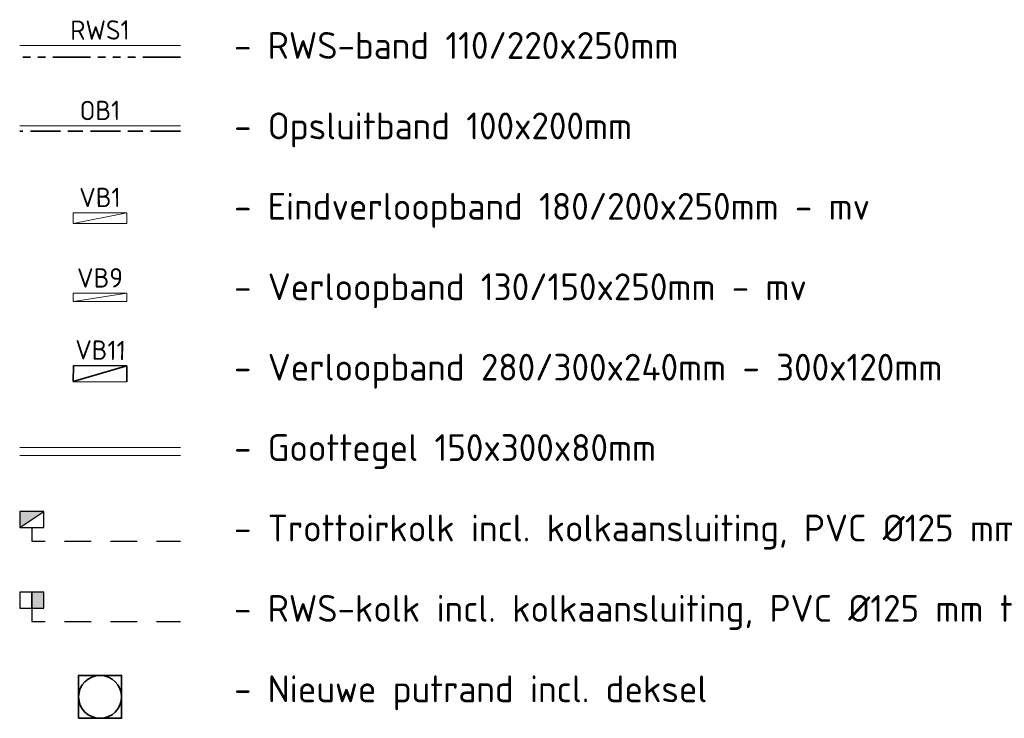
# Model space of a CAD drawing. Header units: metres. Extents: x 198714 to 199133, y 355604 to 356082.
# Tile 8 of 36: x 199027 to 199045, y 355636 to 355649. Entities that reach past the tile are written whole.
import ezdxf
from ezdxf.enums import TextEntityAlignment as Align

# ---------------------------------------------------------------- set-up
doc = ezdxf.new("R2010")
doc.units = ezdxf.units.M
for name, pattern in [('RI-HWA_KOLKAANSLUITING', [4.3, 2.5, -1.8]), ('VH-OPSLUITBAND_100X200', [16, 8, -2, 4, -2]), ('VH-RWSBAND_110X220', [24, 10, -2, 2, -2, 2, -2, 2, -2]), ('VH-TROTTOIRBAND_180-200', [20, 10, -2, 2, -2, 2, -2])]:
    doc.linetypes.add(name, pattern=pattern)
for name, color, linetype in [('N-WE-RI-HWA_KOLK_RWS-S', 150, 'Continuous'), ('N-WE-RI-HWA_KOLK_TROTTOIR-S', 150, 'Continuous'), ('N-WE-RI-HWA_KOLKAANSLUITING_PVC-G', 150, 'RI-HWA_KOLKAANSLUITING')]:
    doc.layers.add(name, color=color, linetype=linetype)
for name, color, linetype, lineweight in [('N-WE-RI-PUT_OPHOOGTEBRENGEN-G', 7, 'Continuous', 35), ('N-WE-VH-GOOT_TEGEL-G', 170, 'Continuous', 5), ('N-WE-VH-KANTOPSLUITING_OPSLUITBAND_100X200-G', 5, 'VH-OPSLUITBAND_100X200', 35), ('N-WE-VH-KANTOPSLUITING_TEKST-T', 7, 'VH-OPSLUITBAND_100X200', 35), ('N-WE-VH-KANTOPSLUITING_TROTTOIRBAND_280 300-G', 1, 'VH-TROTTOIRBAND_180-200', 35), ('N-WE-VH-KANTOPSLUITING_TROTTOIRBAND_RWS_110 220-G', 6, 'VH-RWSBAND_110X220', 35), ('N-WE-VH-KANTVERHARDING-G', 1, 'Continuous', 5), ('X-XX-AL-LEGENDA-T25', 2, 'Continuous', 5)]:
    doc.layers.add(name, color=color, linetype=linetype, lineweight=lineweight)
doc.styles.add('NLCS-ISO', font='NLCS-ISO.ttf')

# ---------------------------------------------------------------- blocks, each defined once
blk = doc.blocks.new('TEKST OB')
at = {"layer": 'N-WE-VH-KANTOPSLUITING_TEKST-T', "style": 'NLCS-ISO'}
blk.add_attdef('TEKST_OPSLUITBANDEN', text='', height=0.36, rotation=0.3407, dxfattribs=at).set_placement((0, 0), align=Align.BOTTOM_CENTER)
blk = doc.blocks.new('TEKST VB')
at = {"layer": 'N-WE-VH-KANTOPSLUITING_TEKST-T', "style": 'NLCS-ISO'}
blk.add_attdef('TEKST_VERLOOPBANDEN', text='', height=0.36, rotation=0.3407, dxfattribs=at).set_placement((0, 0), align=Align.BOTTOM_CENTER)
blk = doc.blocks.new('TEKST GB')
at = {"layer": 'N-WE-VH-KANTOPSLUITING_TEKST-T', "style": 'NLCS-ISO'}
blk.add_attdef('TEKST_GELEIDEBANDEN', text='', height=0.36, rotation=0.3407, dxfattribs=at).set_placement((0, 0), align=Align.BOTTOM_CENTER)
blk = doc.blocks.new('OP HOOGTE BRENGEN PUT')
at = {"layer": 'N-WE-RI-PUT_OPHOOGTEBRENGEN-G', "flags": 128}
blk.add_lwpolyline([(-0.4, -0.4), (-0.4, 0.4), (0.4, 0.4), (0.4, -0.4)], close=True, dxfattribs=at)
at = {"layer": 'N-WE-RI-PUT_OPHOOGTEBRENGEN-G'}
blk.add_circle((0, 0), 0.4, dxfattribs=at)
blk = doc.blocks.new('N-SRI-HWA-KOLK_TROTTOIR-SO')
blk.add_hatch(color=256).paths.add_polyline_path([(1.125, 0.75), (-1.125, 0.75), (-1.125, -0.75)])
blk.add_line((-1.125, -0.75), (1.125, 0.75))
at = {"flags": 128}
blk.add_lwpolyline([(-1.125, -0.75), (1.125, -0.75), (1.125, 0.75), (-1.125, 0.75)], close=True, dxfattribs=at)
blk = doc.blocks.new('N-SRI-HWA-KOLK_RWS-SO')
at = {"ltscale": 0.1}
blk.add_hatch(color=256, dxfattribs=at).paths.add_polyline_path([(0, -0.75), (1.125, -0.75), (1.125, 0.75), (0, 0.75)])
blk.add_line((0, -0.75), (0, 0.75), dxfattribs=at)
at = {"flags": 128}
blk.add_lwpolyline([(-1.125, -0.75), (1.125, -0.75), (1.125, 0.75), (-1.125, 0.75)], close=True, dxfattribs=at)
at = {"ltscale": 0.1, "flags": 128}
blk.add_lwpolyline([(0, -0.75), (1.125, -0.75), (1.125, 0.75), (0, 0.75)], close=True, dxfattribs=at)

msp = doc.modelspace()

# ---------------------------------------------------------------- linework, layer by layer
at = {"layer": 'N-WE-RI-HWA_KOLKAANSLUITING_PVC-G', "ltscale": 0.2, "flags": 128}
for points in [[(199027.163, 355639.698), (199027.163, 355639.448), (199029.938, 355639.448)], [(199027.163, 355638.197), (199027.163, 355637.947), (199029.938, 355637.947)]]:
    msp.add_lwpolyline(points, dxfattribs=at)
at = {"layer": 'N-WE-VH-GOOT_TEGEL-G', "flags": 128}
msp.add_lwpolyline([(199029.938, 355641.192), (199026.938, 355641.192)], dxfattribs=at)
at = {"layer": 'N-WE-VH-KANTOPSLUITING_OPSLUITBAND_100X200-G', "ltscale": 0.07, "flags": 128}
msp.add_lwpolyline([(199029.938, 355647.094), (199026.938, 355647.094)], dxfattribs=at)
at = {"layer": 'N-WE-VH-KANTOPSLUITING_TROTTOIRBAND_280 300-G', "ltscale": 0.2, "flags": 128}
for points in [[(199027.94, 355642.724), (199027.938, 355642.424)], [(199027.938, 355642.424), (199028.94, 355642.72)], [(199027.94, 355642.724), (199028.94, 355642.72)], [(199028.94, 355642.72), (199028.938, 355642.42)]]:
    msp.add_lwpolyline(points, dxfattribs=at)
at = {"layer": 'N-WE-VH-KANTOPSLUITING_TROTTOIRBAND_RWS_110 220-G', "ltscale": 0.07, "flags": 128}
msp.add_lwpolyline([(199029.938, 355648.475), (199026.938, 355648.475)], dxfattribs=at)
at = {"layer": 'N-WE-VH-KANTVERHARDING-G', "flags": 128}
for points in [[(199029.938, 355648.695), (199026.938, 355648.695)], [(199029.938, 355647.194), (199026.938, 355647.194)], [(199027.938, 355645.571), (199028.938, 355645.571)], [(199027.938, 355645.571), (199027.938, 355645.371)], [(199027.938, 355645.371), (199028.938, 355645.571)], [(199028.938, 355645.571), (199028.938, 355645.371)], [(199027.938, 355645.371), (199028.938, 355645.371)], [(199027.938, 355644.07), (199028.938, 355644.07)], [(199027.938, 355644.07), (199027.938, 355643.92)], [(199027.943, 355643.92), (199028.938, 355644.07)], [(199028.938, 355644.07), (199028.938, 355643.92)], [(199027.938, 355643.92), (199028.938, 355643.92)], [(199027.938, 355642.42), (199028.938, 355642.42)], [(199029.938, 355641.042), (199026.938, 355641.042)]]:
    msp.add_lwpolyline(points, dxfattribs=at)

# ---------------------------------------------------------------- block references
at = {"layer": 'N-WE-RI-HWA_KOLK_RWS-S', "xscale": 0.2000000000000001, "yscale": 0.2000000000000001, "zscale": 0.2000000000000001}
msp.add_blockref('N-SRI-HWA-KOLK_RWS-SO', (199027.163, 355638.347), dxfattribs=at)
at = {"layer": 'N-WE-RI-HWA_KOLK_TROTTOIR-S', "xscale": 0.2000000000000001, "yscale": 0.2000000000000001, "zscale": 0.2000000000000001}
msp.add_blockref('N-SRI-HWA-KOLK_TROTTOIR-SO', (199027.163, 355639.848), dxfattribs=at)
at = {"layer": 'N-WE-RI-PUT_OPHOOGTEBRENGEN-G'}
msp.add_blockref('OP HOOGTE BRENGEN PUT', (199028.438, 355636.54), dxfattribs=at)
at = {"layer": 'N-WE-VH-KANTOPSLUITING_TEKST-T'}
for name, p, values in [('TEKST GB', (199028.438, 355648.695), {'TEKST_GELEIDEBANDEN': 'RWS1'}), ('TEKST OB', (199028.438, 355647.194), {'TEKST_OPSLUITBANDEN': 'OB1'}), ('TEKST VB', (199028.438, 355645.571), {'TEKST_VERLOOPBANDEN': 'VB1'}), ('TEKST VB', (199028.438, 355644.07), {'TEKST_VERLOOPBANDEN': 'VB9'})]:
    msp.add_blockref(name, p, dxfattribs=at).add_auto_attribs(values)
at = {"layer": 'N-WE-VH-KANTOPSLUITING_TEKST-T', "rotation": 358.5546947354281}
msp.add_blockref('TEKST VB', (199028.44, 355642.722), dxfattribs=at).add_auto_attribs({'TEKST_VERLOOPBANDEN': 'VB11'})

# ---------------------------------------------------------------- texts
at = {"layer": 'X-XX-AL-LEGENDA-T25', "color": 2, "style": 'NLCS-ISO'}
for s, p in [('- RWS-band 110/220x250mm', (199030.938, 355648.695)), ('- Opsluitband 100x200mm', (199030.938, 355647.194)), ('- Eindverloopband 180/200x250mm - mv', (199030.938, 355645.693)), ('- Verloopband 130/150x250mm - mv', (199030.938, 355644.192)), ('- Verloopband 280/300x240mm - 300x120mm', (199030.938, 355642.692)), ('- Goottegel 150x300x80mm', (199030.938, 355641.192)), ('- Trottoirkolk incl. kolkaansluiting, PVC %%C125 mm tenzij anders aangegeven', (199030.938, 355639.691)), ('- RWS-kolk incl. kolkaansluiting, PVC %%C125 mm tenzij anders aangegeven', (199030.938, 355638.191)), ('- Nieuwe putrand incl. deksel', (199030.938, 355636.69))]:
    msp.add_text(s, height=0.5, dxfattribs=at).set_placement(p, align=Align.MIDDLE_LEFT)

doc.saveas('drawing.dxf')
